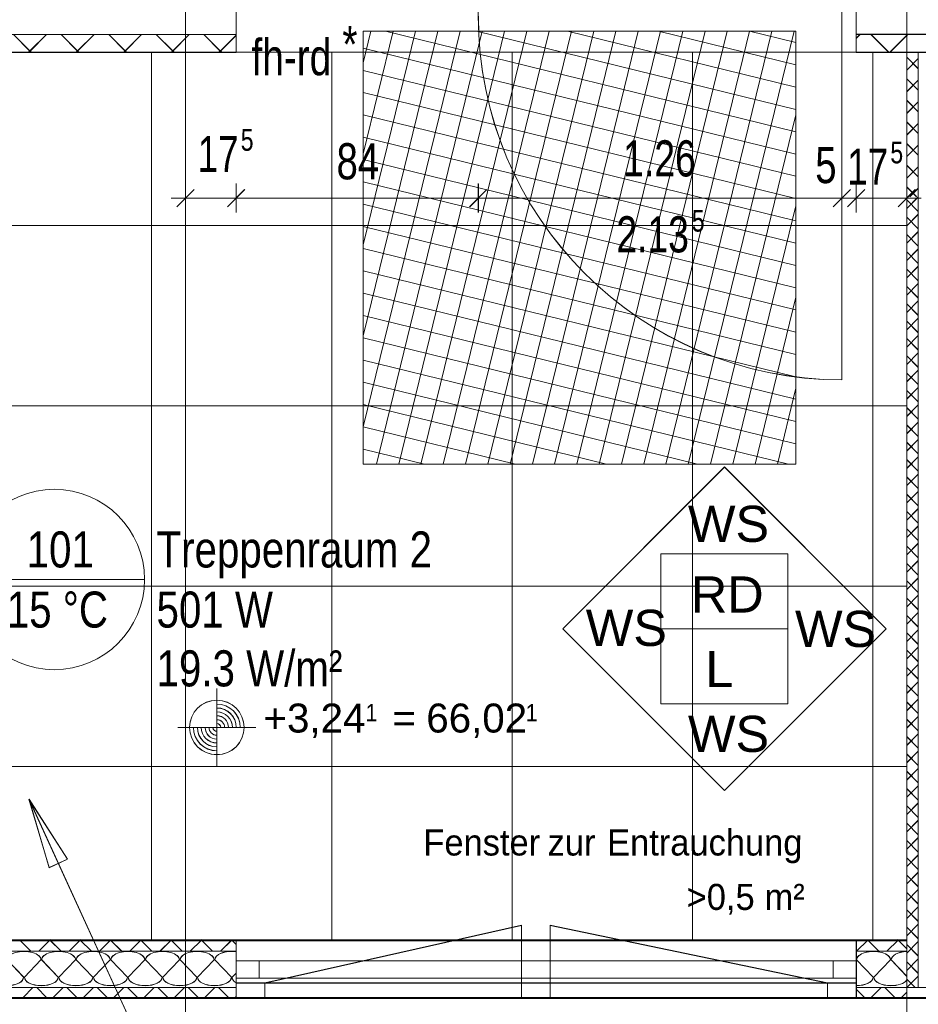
# Model space of a CAD drawing. Extents: x 229 to 926, y 37 to 878.
# Tile 8 of 162: x 491 to 554, y 97 to 165. Entities that reach past the tile are written whole.
import ezdxf
from ezdxf.lldxf.tags import DXFTag

# ---------------------------------------------------------------- set-up
doc = ezdxf.new("R2010")
doc.units = 0
doc.layers.get('0').update_dxf_attribs({"lineweight": 13})
for name, color, linetype, lineweight, true_color, plot in [('A_BI_Aussenwand', 5, 'Continuous', 18, 0x0000ff, False), ('A_BI_Fenster', 1, 'Continuous', 18, 0xff0000, False), ('A_BI_Innenwand', 7, 'Continuous', 18, 0x80ff80, False), ('A_BI_Tuer', 7, 'Continuous', 18, 0xbdbbbb, False)]:
    doc.layers.add(name, color=color, linetype=linetype, lineweight=lineweight, true_color=true_color, plot=plot)
doc.layers.add('A_BI_Raum', color=1, linetype='Continuous', lineweight=18, true_color=0xff0000)
for name, color, linetype, lineweight in [('Axen', 7, 'Continuous', 25), ('Axen-A03ENIVKI0', 7, 'Continuous', 25), ('Beschriftung', 7, 'Continuous', 25), ('Beschriftung-A03ENIVII0', 7, 'Continuous', 25), ('Bewegungsfläche', 7, 'Continuous', 25), ('Deckenspiegel', 7, 'Continuous', 25), ('Fenster', 7, 'Continuous', 25), ('Fenster-A03ENIVJI0', 7, 'Continuous', 25), ('Fullfläche', 7, 'Continuous', 25), ('Fullfläche-A03ENIVQI0', 7, 'Continuous', 25), ('Maßlinien', 7, 'Continuous', 25), ('Maßlinien-A03ENIVNI0', 7, 'Continuous', 25), ('Türen', 7, 'Continuous', 25), ('Türen-A03ENIVLI0', 7, 'Continuous', 25), ('Wände', 7, 'Continuous', 25), ('Wände-A03ENIVMI0', 7, 'Continuous', 25)]:
    doc.layers.add(name, color=color, linetype=linetype, lineweight=lineweight)
doc.styles.get("Standard").update_dxf_attribs({"font": 'arial.ttf'})
tags = doc.linetypes.add('ALL_S25', pattern=[0.001, 0, -0.001]).pattern_tags.tags
tags[6:7] = [DXFTag(74, 4), DXFTag(75, 0), DXFTag(340, '0'), DXFTag(46, 1.0), DXFTag(50, 0.0), DXFTag(44, 0.0), DXFTag(45, 0.0)]
tags[4:5] = [DXFTag(74, 4), DXFTag(75, 0), DXFTag(340, '0'), DXFTag(46, 1.0), DXFTag(50, 0.0), DXFTag(44, 0.0), DXFTag(45, 0.0)]
tags = doc.linetypes.add('ALL_S25-A03ENIVOI0', pattern=[0.001, 0, -0.001]).pattern_tags.tags
tags[6:7] = [DXFTag(74, 4), DXFTag(75, 0), DXFTag(340, '0'), DXFTag(46, 1.0), DXFTag(50, 0.0), DXFTag(44, 0.0), DXFTag(45, 0.0)]
tags[4:5] = [DXFTag(74, 4), DXFTag(75, 0), DXFTag(340, '0'), DXFTag(46, 1.0), DXFTag(50, 0.0), DXFTag(44, 0.0), DXFTag(45, 0.0)]
tags = doc.linetypes.add('fein_strichliert', pattern=[4, 1, -2, 1]).pattern_tags.tags
tags[8:9] = [DXFTag(74, 4), DXFTag(75, 0), DXFTag(340, '0'), DXFTag(46, 0.0), DXFTag(50, 0.0), DXFTag(44, 0.0), DXFTag(45, 0.0)]
tags[6:7] = [DXFTag(74, 4), DXFTag(75, 0), DXFTag(340, '0'), DXFTag(46, 0.0), DXFTag(50, 0.0), DXFTag(44, 0.0), DXFTag(45, 0.0)]
tags[4:5] = [DXFTag(74, 4), DXFTag(75, 0), DXFTag(340, '0'), DXFTag(46, 0.0), DXFTag(50, 0.0), DXFTag(44, 0.0), DXFTag(45, 0.0)]

# ---------------------------------------------------------------- blocks, each defined once
blk = doc.blocks.new('Referenz-A03ENIVGI0', base_point=(255.728, 66.032))
at = {"layer": 'Axen', "color": 0, "linetype": 'ALL_S25', "lineweight": -2, "ltscale": 0.13}
for p, q in [((502.835, 66.032), (502.835, 801.547)), ((552.835, 66.032), (552.835, 801.547)), ((735.547, 97.34), (301.598, 97.34))]:
    blk.add_line(p, q, dxfattribs=at)
at = {"layer": 'Beschriftung', "color": 0, "lineweight": -2}
for p, q in [((528.985, 122.894), (540.2, 134.105)), ((540.2, 134.105), (551.412, 122.89)), ((535.798, 122.892), (535.799, 128.092)), ((535.799, 128.092), (544.599, 128.091)), ((544.599, 128.091), (544.599, 122.891)), ((540.197, 111.678), (528.985, 122.894)), ((544.599, 122.891), (535.798, 122.892)), ((535.798, 117.692), (535.798, 122.892)), ((551.412, 122.89), (540.197, 111.678)), ((544.599, 122.891), (544.598, 117.691)), ((544.598, 117.691), (535.798, 117.692)), ((493.385, 106.334), (491.981, 111.081)), ((491.981, 111.081), (494.658, 106.917)), ((491.981, 111.081), (512.608, 66.032)), ((491.981, 111.081), (491.981, 111.081)), ((491.981, 111.081), (491.981, 111.081)), ((491.981, 111.081), (491.981, 111.081)), ((491.981, 111.081), (494.658, 106.917)), ((493.385, 106.334), (491.981, 111.081)), ((494.658, 106.917), (493.385, 106.334)), ((494.658, 106.917), (493.385, 106.334)), ((494.021, 106.626), (494.167, 106.308))]:
    blk.add_line(p, q, dxfattribs=at)
at = {"layer": 'Bewegungsfläche', "color": 0, "lineweight": -2}
for p, q in [((515.156, 162.127), (515.689, 164.306)), ((515.156, 155.817), (517.233, 164.306)), ((515.156, 149.505), (518.778, 164.306)), ((515.156, 143.194), (520.322, 164.306)), ((515.156, 136.883), (521.866, 164.306)), ((515.156, 134.305), (515.156, 164.306)), ((515.156, 164.306), (545.157, 164.306)), ((515.156, 162.127), (515.689, 164.306)), ((515.156, 155.817), (517.233, 164.306)), ((515.156, 149.505), (518.778, 164.306)), ((515.156, 143.194), (520.322, 164.306)), ((515.156, 136.883), (521.866, 164.306)), ((515.156, 134.305), (515.156, 164.306)), ((515.156, 164.306), (545.157, 164.306)), ((516.07, 134.305), (523.411, 164.306)), ((516.07, 134.305), (523.411, 164.306)), ((516.701, 164.306), (545.157, 157.343)), ((516.701, 164.306), (545.157, 157.343)), ((517.614, 134.305), (524.955, 164.306)), ((517.614, 134.305), (524.955, 164.306)), ((519.158, 134.305), (526.499, 164.306)), ((519.158, 134.305), (526.499, 164.306)), ((520.703, 134.305), (528.043, 164.306)), ((520.703, 134.305), (528.043, 164.306)), ((522.247, 134.305), (529.588, 164.306)), ((522.247, 134.305), (529.588, 164.306)), ((523.012, 164.306), (545.157, 158.887)), ((523.012, 164.306), (545.157, 158.887)), ((523.791, 134.305), (531.132, 164.306)), ((523.791, 134.305), (531.132, 164.306)), ((525.335, 134.305), (532.676, 164.306)), ((525.335, 134.305), (532.676, 164.306)), ((526.88, 134.305), (534.22, 164.306)), ((526.88, 134.305), (534.22, 164.306)), ((528.424, 134.305), (535.765, 164.306)), ((528.424, 134.305), (535.765, 164.306)), ((529.323, 164.306), (545.157, 160.431)), ((529.323, 164.306), (545.157, 160.431)), ((529.968, 134.305), (537.309, 164.306)), ((529.968, 134.305), (537.309, 164.306)), ((531.513, 134.305), (538.853, 164.306)), ((531.513, 134.305), (538.853, 164.306)), ((533.057, 134.305), (540.397, 164.306)), ((533.057, 134.305), (540.397, 164.306)), ((534.601, 134.305), (541.942, 164.306)), ((534.601, 134.305), (541.942, 164.306)), ((535.634, 164.306), (545.157, 161.976)), ((535.634, 164.306), (545.157, 161.976)), ((536.145, 134.305), (543.486, 164.306)), ((536.145, 134.305), (543.486, 164.306)), ((537.689, 134.305), (545.03, 164.306)), ((537.689, 134.305), (545.03, 164.306)), ((541.945, 164.306), (545.157, 163.52)), ((541.945, 164.306), (545.157, 163.52)), ((545.157, 164.306), (545.157, 134.305)), ((545.157, 164.306), (545.157, 134.305)), ((515.156, 163.139), (545.157, 155.799)), ((515.156, 163.139), (545.157, 155.799)), ((515.156, 161.595), (545.157, 154.254)), ((515.156, 161.595), (545.157, 154.254)), ((515.156, 160.051), (545.157, 152.71)), ((515.156, 160.051), (545.157, 152.71)), ((515.156, 158.506), (545.157, 151.166)), ((515.156, 158.506), (545.157, 151.166)), ((539.234, 134.305), (545.157, 158.511)), ((539.234, 134.305), (545.157, 158.511)), ((515.156, 156.962), (545.157, 149.621)), ((515.156, 156.962), (545.157, 149.621)), ((515.156, 155.418), (545.157, 148.077)), ((515.156, 155.418), (545.157, 148.077)), ((515.156, 153.874), (545.157, 146.533)), ((515.156, 153.874), (545.157, 146.533)), ((515.156, 152.329), (545.157, 144.989)), ((515.156, 152.329), (545.157, 144.989)), ((540.778, 134.305), (545.157, 152.199)), ((540.778, 134.305), (545.157, 152.199)), ((515.156, 150.785), (545.157, 143.444)), ((515.156, 150.785), (545.157, 143.444)), ((515.156, 149.241), (545.157, 141.9)), ((515.156, 149.241), (545.157, 141.9)), ((515.156, 147.697), (545.157, 140.356)), ((515.156, 147.697), (545.157, 140.356)), ((515.156, 146.152), (545.157, 138.812)), ((515.156, 146.152), (545.157, 138.812)), ((542.322, 134.305), (545.157, 145.888)), ((542.322, 134.305), (545.157, 145.888)), ((515.156, 144.608), (545.157, 137.267)), ((515.156, 144.608), (545.157, 137.267)), ((515.156, 143.064), (545.157, 135.723)), ((515.156, 143.064), (545.157, 135.723)), ((515.156, 141.519), (544.639, 134.305)), ((515.156, 141.519), (544.639, 134.305)), ((515.156, 139.975), (538.328, 134.305)), ((515.156, 139.975), (538.328, 134.305)), ((543.867, 134.305), (545.157, 139.577)), ((543.867, 134.305), (545.157, 139.577)), ((515.156, 138.431), (532.017, 134.305)), ((515.156, 138.431), (532.017, 134.305)), ((515.156, 136.887), (525.706, 134.305)), ((515.156, 136.887), (525.706, 134.305)), ((515.156, 135.342), (519.395, 134.305)), ((515.156, 135.342), (519.395, 134.305)), ((545.157, 134.305), (515.156, 134.305)), ((545.157, 134.305), (515.156, 134.305))]:
    blk.add_line(p, q, dxfattribs=at)
at = {"layer": 'Fenster', "color": 0, "lineweight": -2}
for p, q in [((508.335, 98.34), (526.125, 102.34)), ((526.125, 102.34), (526.125, 98.34)), ((528.125, 102.34), (528.125, 98.34)), ((547.335, 98.34), (528.125, 102.34)), ((506.335, 98.34), (549.335, 98.34)), ((508.335, 98.34), (508.335, 97.34)), ((526.125, 98.34), (526.125, 97.34)), ((528.125, 97.34), (528.125, 98.34)), ((547.335, 97.34), (547.335, 98.34))]:
    blk.add_line(p, q, dxfattribs=at)
at = {"layer": 'Fullfläche', "color": 0, "lineweight": -2}
for p, q in [((490.905, 164.078), (492.044, 162.938)), ((493.19, 164.078), (492.051, 162.938)), ((494.205, 164.078), (495.344, 162.937)), ((496.49, 164.077), (495.351, 162.937)), ((497.505, 164.077), (498.644, 162.937)), ((499.791, 164.077), (498.651, 162.937)), ((500.805, 164.077), (501.944, 162.936)), ((503.091, 164.077), (501.951, 162.936)), ((504.105, 164.076), (505.244, 162.935)), ((506.335, 164.02), (505.251, 162.935)), ((549.335, 163.811), (549.614, 164.091)), ((551.605, 162.84), (550.356, 164.091)), ((551.665, 162.84), (552.914, 164.09)), ((492.044, 162.934), (491.951, 162.841)), ((492.051, 162.934), (492.144, 162.841)), ((495.344, 162.934), (495.251, 162.841)), ((495.351, 162.934), (495.444, 162.841)), ((498.644, 162.933), (498.552, 162.841)), ((498.651, 162.933), (498.743, 162.841)), ((501.944, 162.933), (501.852, 162.841)), ((501.951, 162.933), (502.043, 162.841)), ((505.244, 162.932), (505.153, 162.841)), ((505.251, 162.932), (505.342, 162.841)), ((552.835, 162.512), (553.635, 161.713)), ((552.835, 161.615), (553.635, 162.414)), ((552.835, 161.012), (553.635, 160.213)), ((552.835, 160.115), (553.635, 160.914)), ((552.835, 159.512), (553.635, 158.713)), ((552.835, 158.615), (553.635, 159.414)), ((552.835, 158.012), (553.635, 157.213)), ((552.835, 157.115), (553.635, 157.914)), ((552.835, 156.512), (553.635, 155.713)), ((552.835, 155.615), (553.635, 156.414)), ((552.835, 155.012), (553.635, 154.213)), ((552.835, 154.114), (553.635, 154.914)), ((552.835, 153.512), (553.508, 152.84)), ((553.062, 152.84), (553.635, 153.414)), ((552.835, 152.014), (553.635, 152.813)), ((552.835, 152.612), (553.635, 151.813)), ((552.835, 150.814), (553.635, 151.613)), ((552.835, 151.412), (553.635, 150.613)), ((552.835, 149.614), (553.635, 150.413)), ((552.835, 150.212), (553.635, 149.413)), ((552.835, 148.414), (553.635, 149.213)), ((552.835, 149.012), (553.635, 148.213)), ((552.835, 147.214), (553.635, 148.013)), ((552.835, 147.812), (553.635, 147.013)), ((552.835, 146.014), (553.635, 146.813)), ((552.835, 146.612), (553.635, 145.813)), ((552.835, 144.814), (553.635, 145.613)), ((552.835, 145.412), (553.635, 144.613)), ((552.835, 143.614), (553.635, 144.413)), ((552.835, 144.212), (553.635, 143.413)), ((552.835, 142.414), (553.635, 143.213)), ((552.835, 143.012), (553.635, 142.213)), ((552.835, 141.214), (553.635, 142.013)), ((552.835, 141.812), (553.635, 141.013)), ((552.835, 140.014), (553.635, 140.813)), ((552.835, 140.612), (553.635, 139.813)), ((552.835, 138.814), (553.635, 139.613)), ((552.835, 139.412), (553.635, 138.613)), ((552.835, 137.614), (553.635, 138.413)), ((552.835, 138.212), (553.635, 137.413)), ((552.835, 136.414), (553.635, 137.213)), ((552.835, 137.012), (553.635, 136.213)), ((552.835, 135.214), (553.635, 136.013)), ((552.835, 135.812), (553.635, 135.013)), ((552.835, 134.014), (553.635, 134.813)), ((552.835, 134.612), (553.635, 133.813)), ((552.835, 132.814), (553.635, 133.613)), ((552.835, 133.412), (553.635, 132.613)), ((552.835, 131.614), (553.635, 132.413)), ((552.835, 132.212), (553.635, 131.413)), ((552.835, 130.414), (553.635, 131.213)), ((552.835, 131.012), (553.635, 130.213)), ((552.835, 129.214), (553.635, 130.013)), ((552.835, 129.812), (553.635, 129.013)), ((552.835, 128.014), (553.635, 128.813)), ((552.835, 128.612), (553.635, 127.813)), ((552.835, 126.814), (553.635, 127.613)), ((552.835, 127.412), (553.635, 126.613)), ((552.835, 125.614), (553.635, 126.413)), ((552.835, 126.212), (553.635, 125.413)), ((552.835, 124.414), (553.635, 125.213)), ((552.835, 125.012), (553.635, 124.213)), ((552.835, 123.214), (553.635, 124.013)), ((552.835, 123.812), (553.635, 123.013)), ((552.835, 122.014), (553.635, 122.813)), ((552.835, 122.612), (553.635, 121.813)), ((552.835, 120.814), (553.635, 121.613)), ((552.835, 121.412), (553.635, 120.613)), ((552.835, 119.614), (553.635, 120.413)), ((552.835, 120.212), (553.635, 119.413)), ((552.835, 118.414), (553.635, 119.213)), ((552.835, 119.012), (553.635, 118.213)), ((552.835, 117.214), (553.635, 118.013)), ((552.835, 117.812), (553.635, 117.013)), ((552.835, 116.013), (553.635, 116.813)), ((552.835, 116.612), (553.635, 115.813)), ((552.835, 114.813), (553.635, 115.613)), ((552.835, 115.412), (553.635, 114.613)), ((552.835, 113.613), (553.635, 114.413)), ((552.835, 114.212), (553.635, 113.413)), ((552.835, 112.413), (553.635, 113.213)), ((552.835, 113.012), (553.635, 112.213)), ((552.835, 111.213), (553.635, 112.013)), ((552.835, 111.812), (553.635, 111.013)), ((552.835, 110.013), (553.635, 110.813)), ((552.835, 110.612), (553.635, 109.813)), ((552.835, 108.813), (553.635, 109.613)), ((552.835, 109.412), (553.635, 108.613)), ((552.835, 107.613), (553.635, 108.413)), ((552.835, 108.212), (553.635, 107.413)), ((552.835, 106.413), (553.635, 107.213)), ((552.835, 107.012), (553.635, 106.213)), ((552.835, 105.213), (553.635, 106.013)), ((552.835, 105.812), (553.635, 105.013)), ((552.835, 104.013), (553.635, 104.813)), ((552.835, 104.612), (553.635, 103.813)), ((552.835, 102.813), (553.635, 103.612)), ((552.835, 103.412), (553.635, 102.613)), ((552.835, 101.613), (553.635, 102.412)), ((552.835, 102.212), (553.635, 101.413)), ((491.365, 101.342), (491.337, 101.314)), ((491.337, 101.312), (492.106, 100.543)), ((493.433, 101.312), (492.664, 100.543)), ((493.405, 101.342), (493.433, 101.314)), ((493.465, 101.342), (493.437, 101.314)), ((493.437, 101.312), (494.206, 100.543)), ((495.533, 101.312), (494.764, 100.543)), ((495.505, 101.342), (495.533, 101.314)), ((495.565, 101.342), (495.537, 101.314)), ((495.537, 101.312), (496.306, 100.543)), ((497.633, 101.312), (496.864, 100.543)), ((497.605, 101.343), (497.633, 101.314)), ((497.665, 101.343), (497.637, 101.314)), ((497.637, 101.312), (498.406, 100.543)), ((499.733, 101.312), (498.964, 100.543)), ((499.705, 101.343), (499.733, 101.314)), ((499.765, 101.343), (499.737, 101.314)), ((499.737, 101.312), (500.506, 100.543)), ((501.833, 101.312), (501.065, 100.543)), ((501.805, 101.343), (501.833, 101.314)), ((501.865, 101.343), (501.837, 101.314)), ((501.837, 101.312), (502.606, 100.543)), ((503.933, 101.312), (503.165, 100.543)), ((503.905, 101.343), (503.933, 101.314)), ((503.966, 101.343), (503.937, 101.314)), ((503.937, 101.312), (504.706, 100.543)), ((506.033, 101.312), (505.265, 100.543)), ((506.005, 101.343), (506.033, 101.315)), ((506.066, 101.343), (506.037, 101.315)), ((506.037, 101.312), (506.335, 101.015)), ((550.134, 101.313), (549.362, 100.54)), ((550.108, 101.34), (550.134, 101.315)), ((550.163, 101.34), (550.138, 101.315)), ((550.138, 101.313), (550.909, 100.541)), ((552.234, 101.313), (551.463, 100.542)), ((552.207, 101.342), (552.234, 101.315)), ((552.264, 101.342), (552.238, 101.315)), ((552.238, 101.313), (552.835, 100.715)), ((552.835, 100.413), (553.635, 101.213)), ((552.835, 101.012), (553.635, 100.213)), ((490.459, 99.94), (491.611, 98.74)), ((491.659, 98.74), (492.811, 99.94)), ((492.859, 99.94), (494.011, 98.741)), ((494.059, 98.741), (495.211, 99.94)), ((495.259, 99.94), (496.411, 98.741)), ((496.459, 98.741), (497.611, 99.94)), ((497.659, 99.94), (498.811, 98.741)), ((498.859, 98.741), (500.011, 99.94)), ((500.059, 99.94), (501.211, 98.741)), ((501.259, 98.741), (502.411, 99.94)), ((502.459, 99.94), (503.611, 98.741)), ((503.659, 98.741), (504.811, 99.94)), ((504.859, 99.94), (506.011, 98.741)), ((549.359, 99.943), (550.509, 98.742)), ((550.557, 98.742), (551.711, 99.941)), ((551.759, 99.941), (552.833, 98.819)), ((552.835, 99.213), (553.635, 100.012)), ((552.835, 99.812), (553.635, 99.013)), ((506.059, 98.741), (506.335, 99.028)), ((552.835, 98.612), (553.418, 98.03)), ((552.853, 98.03), (553.635, 98.812)), ((491.566, 97.341), (492.257, 98.032)), ((493.204, 97.341), (492.514, 98.032)), ((493.666, 97.341), (494.357, 98.032)), ((495.304, 97.341), (494.614, 98.032)), ((495.766, 97.341), (496.457, 98.032)), ((497.404, 97.341), (496.714, 98.032)), ((497.866, 97.341), (498.557, 98.033)), ((499.504, 97.341), (498.814, 98.033)), ((499.966, 97.341), (500.657, 98.033)), ((501.604, 97.341), (500.914, 98.033)), ((502.066, 97.341), (502.757, 98.033)), ((503.704, 97.341), (503.014, 98.033)), ((504.167, 97.341), (504.857, 98.033)), ((505.804, 97.341), (505.114, 98.033)), ((549.905, 97.341), (549.335, 97.912)), ((550.366, 97.341), (551.057, 98.032)), ((552.006, 97.341), (551.315, 98.032)), ((552.466, 97.341), (552.835, 97.711)), ((552.855, 98.03), (552.835, 98.011)), ((506.267, 97.341), (506.335, 97.41))]:
    blk.add_line(p, q, dxfattribs=at)
for centre, major_axis, start_param, end_param in [((491.635, 99.94), (1.176, 0), 0, 3.141593), ((494.035, 99.94), (1.176, 0), 0, 3.141593), ((496.435, 99.94), (1.176, 0), 0, 3.141593), ((498.835, 99.94), (1.176, 0), 0, 3.141593), ((501.235, 99.94), (1.176, 0), 0, 3.141593), ((503.635, 99.94), (1.176, 0), 0, 3.141593), ((506.035, 99.94), (1.176, 0), 1.3128, 3.141593), ((550.535, 99.942), (1.176, -0.001), 0, 3.141593), ((552.935, 99.939), (1.176, -0.001), 1.655858, 3.141593), ((490.435, 98.74), (1.176, 0), 4.712389, 6.283185), ((492.835, 98.741), (1.176, 0), 3.141593, 4.712389), ((492.835, 98.741), (1.176, 0), 4.712389, 6.283185), ((495.235, 98.741), (1.176, 0), 3.141593, 4.712389), ((495.235, 98.741), (1.176, 0), 4.712389, 6.283185), ((497.635, 98.741), (1.176, 0), 3.141593, 4.712389), ((497.635, 98.741), (1.176, 0), 4.712389, 6.283185), ((500.035, 98.741), (1.176, 0), 3.141593, 4.712389), ((500.035, 98.741), (1.176, 0), 4.712389, 6.283185), ((502.435, 98.741), (1.176, 0), 3.141593, 4.712389), ((502.435, 98.741), (1.176, 0), 4.712389, 6.283185), ((504.835, 98.741), (1.176, 0), 3.141593, 4.712389), ((504.835, 98.741), (1.176, 0), 4.712389, 6.283185), ((507.235, 98.741), (1.176, 0), 3.141593, 3.841001), ((549.333, 98.743), (1.176, -0.001), 4.712389, 6.283185), ((551.733, 98.741), (1.176, -0.001), 3.141593, 4.712389), ((551.733, 98.741), (1.176, -0.001), 4.712389, 5.922063)]:
    blk.add_ellipse(centre, major_axis=major_axis, ratio=0.5, start_param=start_param, end_param=end_param, dxfattribs=at)
at = {"layer": 'Maßlinien', "color": 0, "lineweight": -2}
for p, q in [((502.835, 152.741), (502.835, 153.741)), ((506.335, 152.741), (506.335, 153.741)), ((523.135, 152.741), (523.135, 153.741)), ((548.335, 152.741), (548.335, 153.741)), ((549.335, 152.741), (549.335, 153.741)), ((552.835, 152.741), (552.835, 153.741)), ((503.435, 153.341), (502.235, 152.141)), ((506.935, 153.341), (505.735, 152.141)), ((523.735, 153.341), (522.535, 152.141)), ((548.935, 153.341), (547.735, 152.141)), ((549.935, 153.341), (548.735, 152.141)), ((553.435, 153.341), (552.235, 152.141)), ((502.835, 152.741), (501.835, 152.741)), ((502.835, 152.741), (502.835, 151.741)), ((506.335, 152.741), (502.835, 152.741)), ((506.335, 152.741), (506.335, 151.741)), ((523.135, 152.741), (506.335, 152.741)), ((523.135, 152.741), (523.135, 151.741)), ((545.108, 152.741), (523.135, 152.741)), ((548.335, 152.741), (545.108, 152.741)), ((548.335, 152.741), (548.335, 151.741)), ((549.335, 152.741), (548.335, 152.741)), ((549.335, 152.741), (549.335, 151.741)), ((552.835, 152.741), (549.335, 152.741)), ((552.835, 152.741), (552.835, 151.741)), ((552.835, 152.741), (553.835, 152.741)), ((505.003, 113.352), (505.007, 118.752)), ((505.004, 114.162), (505.006, 117.942)), ((502.305, 116.054), (507.705, 116.05)), ((503.118, 116.054), (506.895, 116.051))]:
    blk.add_line(p, q, dxfattribs=at)
blk.add_circle((505.005, 116.052), 1.89, dxfattribs=at)
for major_axis in [(1.62, -0.001), (1.35, -0.001), (0.81, -0.001), (1.08, -0.001), (-1.62, 0.001), (-1.35, 0.001), (-1.08, 0.001), (-0.81, 0.001), (-0.54, 0), (-0.27, 0), (0.54, 0), (0.27, 0)]:
    blk.add_ellipse((505.005, 116.052), major_axis=major_axis, ratio=1, start_param=0, end_param=1.570796, dxfattribs=at)
at = {"layer": 'Türen', "color": 0, "lineweight": -2}
blk.add_line((548.335, 165.341), (548.335, 140.14), dxfattribs=at)
blk.add_ellipse((548.335, 165.341), major_axis=(-25.2, 0), ratio=1, start_param=0, end_param=1.570796, dxfattribs=at)
at = {"layer": 'Wände', "color": 0, "lineweight": -2}
for p, q in [((506.335, 165.341), (506.335, 162.841)), ((549.335, 165.341), (549.335, 162.841)), ((506.335, 164.076), (381.634, 164.091)), ((549.335, 164.091), (556.835, 164.09)), ((382.434, 162.841), (506.335, 162.841)), ((549.335, 162.841), (556.035, 162.841)), ((552.835, 98.03), (552.835, 162.841)), ((553.635, 98.03), (553.635, 162.841)), ((506.335, 101.34), (382.434, 101.34)), ((506.335, 97.34), (506.335, 101.34)), ((506.335, 101.34), (549.335, 101.34)), ((552.835, 101.34), (549.335, 101.34)), ((549.335, 97.34), (549.335, 101.34)), ((506.335, 100.541), (382.434, 100.54)), ((552.835, 100.54), (549.335, 100.543)), ((549.335, 97.34), (549.335, 98.34)), ((382.433, 98.031), (506.335, 98.031)), ((549.335, 98.034), (552.835, 98.03)), ((556.035, 98.03), (552.835, 98.03)), ((381.634, 97.34), (506.335, 97.34)), ((506.335, 97.34), (549.335, 97.34)), ((506.335, 97.34), (508.187, 97.34)), ((532.535, 97.34), (549.335, 97.34)), ((549.335, 97.34), (556.835, 97.34))]:
    blk.add_line(p, q, dxfattribs=at)
at = {"layer": 'Beschriftung', "color": 0, "lineweight": -2, "char_height": 2.50002, "attachment_point": 1, "rotation": 359.99316}
for s, insert in [('{\\fArial;WS}', (537.67, 131.416)), ('{\\fArial;RD}', (537.875, 126.518)), ('{\\fArial;WS}', (530.586, 124.205)), ('{\\fArial;WS}', (545.092, 124.134)), ('{\\fArial;L}', (538.874, 121.351)), ('{\\fArial;WS}', (537.67, 116.858))]:
    blk.add_mtext(s, dxfattribs=dict(at, insert=insert))
at = {"layer": 'Maßlinien', "color": 0, "lineweight": -2, "attachment_point": 1, "rotation": 0.00001}
for s, insert, char_height in [('{\\W0.77;\\fArial;*}', (513.708, 164.654), 2.50002), ('{\\W0.77;\\fArial;fh-rd}', (507.406, 163.761), 2.50002), ('{\\W0.73;\\fArial;17}', (503.675, 157.041), 2.50002), ('{\\W0.76;\\fArial;5}', (506.663, 157.523), 1.50001), ('{\\W0.76;\\fArial;84}', (513.306, 156.542), 2.50002), ('{\\W0.74;\\fArial;1.26}', (533.182, 156.742), 2.50002), ('{\\W0.76;\\fArial;5}', (546.496, 156.28), 2.50002), ('{\\W0.76;\\fArial;5}', (551.704, 156.65), 1.50001), ('{\\W0.73;\\fArial;17}', (548.716, 156.168), 2.50002), ('{\\W0.74;\\fArial;2.13}', (532.705, 151.479), 2.50002), ('{\\W0.76;\\fArial;5}', (537.934, 151.921), 1.50001), ('{\\fArial;+3,24}', (508.239, 117.703), 2.00002), ('{\\W0.89;\\fArial;1}', (515.309, 117.674), 1.20001), ('{\\fArial;66,02}', (519.527, 117.703), 2.00002), ('{\\W0.89;\\fArial;1}', (526.417, 117.674), 1.20001), ('{\\fArial;=}', (517.169, 117.703), 2.00002)]:
    blk.add_mtext(s, dxfattribs=dict(at, insert=insert, char_height=char_height))
at = {"layer": 'Wände', "color": 0, "lineweight": -2, "char_height": 1.80002, "attachment_point": 1, "rotation": 0.00001}
for s, insert in [('{\\W0.95;\\fArial;Fenster}', (519.322, 108.979)), ('{\\W0.95;\\fArial;zur}', (527.939, 108.979)), ('{\\W0.95;\\fArial;Entrauchung}', (532.064, 108.979)), ('{\\W0.95;\\fArial;>0,5}', (537.58, 105.207)), ('{\\W0.95;\\fArial;m²}', (542.981, 105.207))]:
    blk.add_mtext(s, dxfattribs=dict(at, insert=insert))
blk = doc.blocks.new('Referenz-A03ENIVUI0', base_point=(281.599, 66.032))
at = {"layer": 'Axen-A03ENIVKI0', "color": 0, "linetype": 'ALL_S25-A03ENIVOI0', "lineweight": -2, "ltscale": 0.13}
for p, q in [((502.833, 66.032), (502.833, 801.546)), ((552.833, 66.032), (552.833, 801.546)), ((735.547, 97.348), (301.599, 97.347))]:
    blk.add_line(p, q, dxfattribs=at)
at = {"layer": 'Beschriftung-A03ENIVII0', "color": 0, "lineweight": -2}
for p, q in [((528.984, 122.901), (540.199, 134.112)), ((540.199, 134.112), (551.41, 122.897)), ((535.797, 122.899), (535.797, 128.099)), ((535.797, 128.099), (544.597, 128.098)), ((544.597, 128.098), (544.597, 122.898)), ((540.195, 111.686), (528.984, 122.901)), ((535.796, 117.699), (535.797, 122.899)), ((544.597, 122.898), (535.797, 122.899)), ((551.41, 122.897), (540.195, 111.686)), ((544.597, 122.898), (544.596, 117.698)), ((544.596, 117.698), (535.796, 117.699)), ((493.384, 106.342), (491.98, 111.088)), ((491.98, 111.088), (494.656, 106.925)), ((491.98, 111.088), (512.61, 66.032)), ((491.98, 111.088), (494.656, 106.925)), ((493.384, 106.342), (491.98, 111.088)), ((494.656, 106.925), (493.384, 106.342)), ((494.656, 106.925), (493.384, 106.342)), ((494.02, 106.633), (494.166, 106.315))]:
    blk.add_line(p, q, dxfattribs=at)
at = {"layer": 'Deckenspiegel', "color": 0, "lineweight": -2}
for p, q in [((552.833, 162.847), (385.633, 162.847)), ((500.483, 101.347), (500.483, 162.847)), ((512.983, 101.347), (512.983, 162.847)), ((525.483, 101.347), (525.483, 162.847)), ((537.983, 101.347), (537.983, 162.847)), ((550.483, 101.347), (550.483, 162.847)), ((552.833, 101.347), (552.833, 162.847)), ((385.633, 150.847), (552.833, 150.847)), ((385.633, 138.347), (552.833, 138.347)), ((385.633, 125.847), (552.833, 125.847)), ((385.633, 113.347), (552.833, 113.347)), ((385.633, 101.347), (552.833, 101.347))]:
    blk.add_line(p, q, dxfattribs=at)
at = {"layer": 'Fenster-A03ENIVJI0', "color": 0, "lineweight": -2}
for p, q in [((508.333, 98.347), (526.123, 102.347)), ((526.123, 102.347), (526.123, 98.347)), ((528.123, 102.347), (528.123, 98.347)), ((547.333, 98.347), (528.123, 102.347)), ((506.333, 98.347), (549.333, 98.347)), ((508.333, 98.347), (508.333, 97.347)), ((526.123, 98.347), (526.123, 97.347)), ((528.123, 97.347), (528.123, 98.347)), ((547.333, 97.347), (547.333, 98.347))]:
    blk.add_line(p, q, dxfattribs=at)
at = {"layer": 'Fullfläche-A03ENIVQI0', "color": 0, "lineweight": -2}
for p, q in [((490.904, 164.085), (492.043, 162.944)), ((493.189, 164.084), (492.049, 162.944)), ((494.204, 164.084), (495.343, 162.944)), ((496.489, 164.084), (495.349, 162.944)), ((497.504, 164.084), (498.643, 162.943)), ((499.789, 164.084), (498.65, 162.943)), ((500.803, 164.084), (501.943, 162.943)), ((503.089, 164.083), (501.949, 162.943)), ((504.103, 164.083), (505.243, 162.942)), ((506.334, 164.027), (505.249, 162.942)), ((549.333, 163.818), (549.612, 164.097)), ((551.603, 162.847), (550.354, 164.097)), ((551.664, 162.847), (552.912, 164.097)), ((492.043, 162.941), (491.949, 162.847)), ((492.049, 162.941), (492.143, 162.847)), ((495.343, 162.94), (495.25, 162.847)), ((495.349, 162.94), (495.442, 162.847)), ((498.643, 162.94), (498.55, 162.847)), ((498.65, 162.94), (498.742, 162.847)), ((501.943, 162.939), (501.851, 162.847)), ((501.949, 162.939), (502.041, 162.847)), ((505.243, 162.939), (505.152, 162.847)), ((505.249, 162.939), (505.341, 162.847)), ((552.833, 162.519), (553.633, 161.72)), ((552.833, 161.621), (553.633, 162.421)), ((552.833, 161.019), (553.633, 160.22)), ((552.833, 160.121), (553.633, 160.921)), ((552.833, 159.519), (553.633, 158.72)), ((552.833, 158.621), (553.633, 159.421)), ((552.833, 158.019), (553.633, 157.22)), ((552.833, 157.121), (553.633, 157.921)), ((552.833, 156.519), (553.633, 155.72)), ((552.833, 155.621), (553.633, 156.421)), ((552.833, 155.019), (553.633, 154.22)), ((552.833, 154.121), (553.633, 154.92)), ((552.833, 153.519), (553.506, 152.847)), ((553.06, 152.847), (553.633, 153.42)), ((552.833, 152.021), (553.633, 152.82)), ((552.833, 152.619), (553.633, 151.82)), ((552.833, 150.821), (553.633, 151.62)), ((552.833, 151.419), (553.633, 150.62)), ((552.833, 149.621), (553.633, 150.42)), ((552.833, 150.219), (553.633, 149.42)), ((552.833, 148.421), (553.633, 149.22)), ((552.833, 149.019), (553.633, 148.22)), ((552.833, 147.221), (553.633, 148.02)), ((552.833, 147.819), (553.633, 147.02)), ((552.833, 146.021), (553.633, 146.82)), ((552.833, 146.619), (553.633, 145.82)), ((552.833, 144.821), (553.633, 145.62)), ((552.833, 145.419), (553.633, 144.62)), ((552.833, 143.621), (553.633, 144.42)), ((552.833, 144.219), (553.633, 143.42)), ((552.833, 142.421), (553.633, 143.22)), ((552.833, 143.019), (553.633, 142.22)), ((552.833, 141.221), (553.633, 142.02)), ((552.833, 141.819), (553.633, 141.02)), ((552.833, 140.021), (553.633, 140.82)), ((552.833, 140.619), (553.633, 139.82)), ((552.833, 138.821), (553.633, 139.62)), ((552.833, 139.419), (553.633, 138.62)), ((552.833, 137.621), (553.633, 138.42)), ((552.833, 138.219), (553.633, 137.42)), ((552.833, 136.421), (553.633, 137.22)), ((552.833, 137.019), (553.633, 136.22)), ((552.833, 135.221), (553.633, 136.02)), ((552.833, 135.819), (553.633, 135.02)), ((552.833, 134.021), (553.633, 134.82)), ((552.833, 134.619), (553.633, 133.82)), ((552.833, 132.821), (553.633, 133.62)), ((552.833, 133.419), (553.633, 132.62)), ((552.833, 131.621), (553.633, 132.42)), ((552.833, 132.219), (553.633, 131.42)), ((552.833, 130.421), (553.633, 131.22)), ((552.833, 131.019), (553.633, 130.22)), ((552.833, 129.221), (553.633, 130.02)), ((552.833, 129.82), (553.633, 129.02)), ((552.833, 128.021), (553.633, 128.82)), ((552.833, 128.619), (553.633, 127.82)), ((552.833, 126.821), (553.633, 127.62)), ((552.833, 127.419), (553.633, 126.62)), ((552.833, 125.621), (553.633, 126.42)), ((552.833, 126.219), (553.633, 125.42)), ((552.833, 124.421), (553.633, 125.22)), ((552.833, 125.019), (553.633, 124.22)), ((552.833, 123.221), (553.633, 124.02)), ((552.833, 123.82), (553.633, 123.02)), ((552.833, 122.021), (553.633, 122.82)), ((552.833, 122.62), (553.633, 121.82)), ((552.833, 120.821), (553.633, 121.62)), ((552.833, 121.42), (553.633, 120.62)), ((552.833, 119.621), (553.633, 120.42)), ((552.833, 120.22), (553.633, 119.42)), ((552.833, 118.421), (553.633, 119.22)), ((552.833, 119.02), (553.633, 118.22)), ((552.833, 117.221), (553.633, 118.02)), ((552.833, 117.82), (553.633, 117.02)), ((552.833, 116.021), (553.633, 116.82)), ((552.833, 116.62), (553.633, 115.82)), ((552.833, 114.821), (553.633, 115.62)), ((552.833, 115.42), (553.633, 114.62)), ((552.833, 113.621), (553.633, 114.42)), ((552.833, 114.22), (553.633, 113.42)), ((552.833, 112.421), (553.633, 113.22)), ((552.833, 113.02), (553.633, 112.22)), ((552.833, 111.221), (553.633, 112.02)), ((552.833, 111.82), (553.633, 111.02)), ((552.833, 110.021), (553.633, 110.82)), ((552.833, 110.62), (553.633, 109.821)), ((552.833, 108.821), (553.633, 109.62)), ((552.833, 109.42), (553.633, 108.62)), ((552.833, 107.621), (553.633, 108.42)), ((552.833, 108.22), (553.633, 107.421)), ((552.833, 106.421), (553.633, 107.22)), ((552.833, 107.02), (553.633, 106.221)), ((552.833, 105.221), (553.633, 106.02)), ((552.833, 105.82), (553.633, 105.021)), ((552.833, 104.021), (553.633, 104.82)), ((552.833, 104.62), (553.633, 103.821)), ((552.833, 102.821), (553.633, 103.62)), ((552.833, 103.42), (553.633, 102.621)), ((552.833, 101.621), (553.633, 102.42)), ((552.833, 102.22), (553.633, 101.421)), ((491.364, 101.35), (491.336, 101.322)), ((491.336, 101.32), (492.105, 100.55)), ((493.432, 101.32), (492.663, 100.55)), ((493.404, 101.35), (493.432, 101.322)), ((493.464, 101.35), (493.436, 101.322)), ((493.436, 101.32), (494.205, 100.55)), ((495.532, 101.32), (494.763, 100.55)), ((495.504, 101.35), (495.532, 101.322)), ((495.564, 101.35), (495.536, 101.322)), ((495.536, 101.32), (496.305, 100.55)), ((497.632, 101.32), (496.863, 100.55)), ((497.604, 101.35), (497.632, 101.322)), ((497.664, 101.35), (497.636, 101.322)), ((497.636, 101.32), (498.405, 100.55)), ((499.732, 101.32), (498.963, 100.55)), ((499.704, 101.35), (499.732, 101.322)), ((499.764, 101.35), (499.736, 101.322)), ((499.736, 101.32), (500.504, 100.55)), ((501.832, 101.32), (501.063, 100.55)), ((501.803, 101.35), (501.832, 101.322)), ((501.864, 101.35), (501.836, 101.322)), ((501.836, 101.32), (502.604, 100.551)), ((503.932, 101.32), (503.163, 100.551)), ((503.903, 101.35), (503.932, 101.322)), ((503.964, 101.35), (503.936, 101.322)), ((503.936, 101.32), (504.704, 100.551)), ((506.032, 101.32), (505.263, 100.551)), ((506.003, 101.35), (506.032, 101.322)), ((506.064, 101.35), (506.036, 101.322)), ((506.036, 101.32), (506.333, 101.022)), ((550.132, 101.32), (549.36, 100.548)), ((550.106, 101.348), (550.132, 101.322)), ((550.161, 101.348), (550.136, 101.322)), ((550.136, 101.32), (550.907, 100.549)), ((552.232, 101.32), (551.461, 100.549)), ((552.205, 101.349), (552.232, 101.322)), ((552.262, 101.349), (552.236, 101.322)), ((552.236, 101.32), (552.833, 100.722)), ((552.833, 100.421), (553.633, 101.22)), ((552.833, 101.02), (553.633, 100.221)), ((490.457, 99.948), (491.609, 98.748)), ((491.657, 98.748), (492.809, 99.948)), ((492.857, 99.948), (494.009, 98.748)), ((494.057, 98.748), (495.209, 99.948)), ((495.257, 99.948), (496.409, 98.748)), ((496.457, 98.748), (497.609, 99.948)), ((497.657, 99.948), (498.809, 98.748)), ((498.857, 98.748), (500.009, 99.948)), ((500.057, 99.948), (501.209, 98.748)), ((501.257, 98.748), (502.409, 99.948)), ((502.457, 99.948), (503.609, 98.748)), ((503.657, 98.748), (504.809, 99.948)), ((504.857, 99.948), (506.009, 98.748)), ((549.357, 99.951), (550.507, 98.749)), ((550.555, 98.749), (551.709, 99.948)), ((551.757, 99.948), (552.831, 98.826)), ((552.833, 99.221), (553.633, 100.02)), ((552.833, 99.82), (553.633, 99.021)), ((506.057, 98.748), (506.333, 99.036)), ((552.833, 98.62), (553.416, 98.038)), ((552.851, 98.038), (553.633, 98.82)), ((491.565, 97.349), (492.255, 98.04)), ((493.203, 97.349), (492.513, 98.04)), ((493.665, 97.349), (494.355, 98.04)), ((495.303, 97.349), (494.613, 98.04)), ((495.765, 97.349), (496.456, 98.04)), ((497.403, 97.349), (496.713, 98.04)), ((497.865, 97.349), (498.556, 98.04)), ((499.503, 97.349), (498.813, 98.04)), ((499.965, 97.349), (500.656, 98.04)), ((501.603, 97.349), (500.912, 98.04)), ((502.065, 97.349), (502.756, 98.04)), ((503.703, 97.349), (503.012, 98.04)), ((504.165, 97.349), (504.856, 98.04)), ((505.803, 97.349), (505.112, 98.04)), ((549.903, 97.349), (549.333, 97.92)), ((550.364, 97.349), (551.055, 98.04)), ((552.004, 97.348), (551.313, 98.04)), ((552.464, 97.348), (552.833, 97.718)), ((552.853, 98.038), (552.833, 98.019)), ((506.265, 97.349), (506.333, 97.417))]:
    blk.add_line(p, q, dxfattribs=at)
for centre, major_axis, start_param, end_param in [((491.633, 99.948), (1.176, 0), 0, 3.141593), ((494.033, 99.948), (1.176, 0), 0, 3.141593), ((496.433, 99.948), (1.176, 0), 0, 3.141593), ((498.833, 99.948), (1.176, 0), 0, 3.141593), ((501.233, 99.948), (1.176, 0), 0, 3.141593), ((503.633, 99.948), (1.176, 0), 0, 3.141593), ((506.033, 99.948), (1.176, 0), 1.3128, 3.141593), ((550.533, 99.949), (1.176, -0.001), 0, 3.141593), ((552.933, 99.947), (1.176, -0.001), 1.655858, 3.141593), ((490.433, 98.748), (1.176, 0), 4.712389, 6.283185), ((492.833, 98.748), (1.176, 0), 3.141593, 4.712389), ((492.833, 98.748), (1.176, 0), 4.712389, 6.283185), ((495.233, 98.748), (1.176, 0), 3.141593, 4.712389), ((495.233, 98.748), (1.176, 0), 4.712389, 6.283185), ((497.633, 98.748), (1.176, 0), 3.141593, 4.712389), ((497.633, 98.748), (1.176, 0), 4.712389, 6.283185), ((500.033, 98.748), (1.176, 0), 3.141593, 4.712389), ((500.033, 98.748), (1.176, 0), 4.712389, 6.283185), ((502.433, 98.748), (1.176, 0), 3.141593, 4.712389), ((502.433, 98.748), (1.176, 0), 4.712389, 6.283185), ((504.833, 98.748), (1.176, 0), 3.141593, 4.712389), ((504.833, 98.748), (1.176, 0), 4.712389, 6.283185), ((507.233, 98.748), (1.176, 0), 3.141593, 3.841001), ((549.331, 98.751), (1.176, -0.001), 4.712389, 6.283185), ((551.731, 98.748), (1.176, -0.001), 3.141593, 4.712389), ((551.731, 98.748), (1.176, -0.001), 4.712389, 5.922063)]:
    blk.add_ellipse(centre, major_axis=major_axis, ratio=0.5, start_param=start_param, end_param=end_param, dxfattribs=at)
at = {"layer": 'Maßlinien-A03ENIVNI0', "color": 0, "lineweight": -2}
for p, q in [((502.833, 152.747), (502.833, 153.747)), ((506.333, 152.747), (506.333, 153.747)), ((523.133, 152.747), (523.133, 153.747)), ((548.333, 152.747), (548.333, 153.747)), ((549.333, 152.747), (549.333, 153.747)), ((552.833, 152.747), (552.833, 153.747)), ((503.433, 153.347), (502.233, 152.147)), ((506.933, 153.347), (505.733, 152.147)), ((523.733, 153.347), (522.533, 152.147)), ((548.933, 153.347), (547.733, 152.147)), ((549.933, 153.347), (548.733, 152.147)), ((553.433, 153.347), (552.233, 152.147)), ((502.833, 152.747), (501.833, 152.747)), ((502.833, 152.747), (502.833, 151.747)), ((506.333, 152.747), (502.833, 152.747)), ((506.333, 152.747), (506.333, 151.747)), ((523.133, 152.747), (506.333, 152.747)), ((523.133, 152.747), (523.133, 151.747)), ((545.106, 152.747), (523.133, 152.747)), ((548.333, 152.747), (545.106, 152.747)), ((548.333, 152.747), (548.333, 151.747)), ((549.333, 152.747), (548.333, 152.747)), ((549.333, 152.747), (549.333, 151.747)), ((552.833, 152.747), (549.333, 152.747)), ((552.833, 152.747), (552.833, 151.747)), ((552.833, 152.747), (553.833, 152.747)), ((505.002, 113.36), (505.005, 118.76)), ((505.002, 114.17), (505.005, 117.95)), ((502.303, 116.061), (507.703, 116.058)), ((503.116, 116.061), (506.893, 116.058))]:
    blk.add_line(p, q, dxfattribs=at)
blk.add_circle((505.003, 116.06), 1.89, dxfattribs=at)
for major_axis in [(1.62, -0.001), (1.35, -0.001), (1.08, -0.001), (0.81, -0.001), (-1.62, 0.001), (-1.35, 0.001), (-1.08, 0.001), (-0.81, 0.001), (-0.54, 0), (-0.27, 0), (0.54, 0), (0.27, 0)]:
    blk.add_ellipse((505.003, 116.06), major_axis=major_axis, ratio=1, start_param=0, end_param=1.570796, dxfattribs=at)
at = {"layer": 'Türen-A03ENIVLI0', "color": 0, "lineweight": -2}
blk.add_line((548.333, 165.347), (548.333, 140.147), dxfattribs=at)
blk.add_ellipse((548.333, 165.347), major_axis=(-25.2, 0), ratio=1, start_param=0, end_param=1.570796, dxfattribs=at)
at = {"layer": 'Wände-A03ENIVMI0', "color": 0, "lineweight": -2}
for p, q in [((506.333, 165.347), (506.333, 162.847)), ((549.333, 165.347), (549.333, 162.847)), ((506.334, 164.083), (381.634, 164.098)), ((549.333, 164.097), (556.833, 164.096)), ((382.434, 162.847), (506.333, 162.847)), ((549.333, 162.847), (556.033, 162.847)), ((552.833, 98.038), (552.833, 162.847)), ((553.633, 98.038), (553.633, 162.847)), ((506.333, 101.347), (382.434, 101.347)), ((506.333, 97.347), (506.333, 101.347)), ((552.833, 101.347), (549.333, 101.347)), ((549.333, 97.347), (549.333, 101.347)), ((506.333, 100.548), (382.434, 100.548)), ((552.833, 100.547), (549.333, 100.551)), ((549.333, 97.347), (549.333, 98.347)), ((382.433, 98.039), (506.333, 98.039)), ((549.333, 98.042), (552.833, 98.038)), ((556.033, 98.037), (552.833, 98.038)), ((381.634, 97.347), (506.333, 97.347)), ((506.333, 97.347), (549.333, 97.347)), ((506.333, 97.347), (508.185, 97.347)), ((532.533, 97.347), (549.333, 97.347)), ((549.333, 97.347), (556.833, 97.347))]:
    blk.add_line(p, q, dxfattribs=at)
at = {"layer": 'Beschriftung-A03ENIVII0', "color": 0, "lineweight": -2, "char_height": 2.49999, "attachment_point": 1, "rotation": 359.99316}
for s, insert in [('{\\fArial;WS}', (537.668, 131.423)), ('{\\fArial;RD}', (537.873, 126.526)), ('{\\fArial;WS}', (530.584, 124.212)), ('{\\fArial;WS}', (545.09, 124.141)), ('{\\fArial;L}', (538.872, 121.358)), ('{\\fArial;WS}', (537.668, 116.865))]:
    blk.add_mtext(s, dxfattribs=dict(at, insert=insert))
at = {"layer": 'Maßlinien-A03ENIVNI0', "color": 0, "lineweight": -2, "attachment_point": 1, "rotation": 0.00001}
for s, insert, char_height in [('{\\W0.77;\\fArial;*}', (513.706, 164.661), 2.49999), ('{\\W0.77;\\fArial;fh-rd}', (507.405, 163.768), 2.49999), ('{\\W0.73;\\fArial;17}', (503.673, 157.047), 2.49999), ('{\\W0.76;\\fArial;5}', (506.662, 157.53), 1.5), ('{\\W0.76;\\fArial;84}', (513.304, 156.549), 2.49999), ('{\\W0.74;\\fArial;1.26}', (533.181, 156.749), 2.49999), ('{\\W0.76;\\fArial;5}', (546.494, 156.287), 2.49999), ('{\\W0.76;\\fArial;5}', (551.702, 156.657), 1.5), ('{\\W0.73;\\fArial;17}', (548.714, 156.174), 2.49999), ('{\\W0.74;\\fArial;2.13}', (532.703, 151.486), 2.49999), ('{\\W0.76;\\fArial;5}', (537.932, 151.928), 1.5), ('{\\fArial;+3,24}', (508.237, 117.711), 2), ('{\\W0.89;\\fArial;1}', (515.307, 117.681), 1.2), ('{\\fArial;66,02}', (519.526, 117.711), 2), ('{\\W0.89;\\fArial;1}', (526.415, 117.681), 1.2), ('{\\fArial;=}', (517.167, 117.711), 2)]:
    blk.add_mtext(s, dxfattribs=dict(at, insert=insert, char_height=char_height))
at = {"layer": 'Wände-A03ENIVMI0', "color": 0, "lineweight": -2, "char_height": 1.8, "attachment_point": 1, "rotation": 0.00001}
for s, insert in [('{\\W0.95;\\fArial;Fenster}', (519.321, 108.987)), ('{\\W0.95;\\fArial;zur}', (527.937, 108.987)), ('{\\W0.95;\\fArial;Entrauchung}', (532.062, 108.987)), ('{\\W0.95;\\fArial;>0,5}', (537.578, 105.214)), ('{\\W0.95;\\fArial;m²}', (542.979, 105.214))]:
    blk.add_mtext(s, dxfattribs=dict(at, insert=insert))
blk = doc.blocks.new('Treppenraum 2-A03ENIXAI0', base_point=(485.878, 118.448))
at = {"color": 0, "linetype": 'ByBlock', "lineweight": -2, "ltscale": 0.18}
blk.add_line((487.489, 126.309), (499.989, 126.309), dxfattribs=at)
blk.add_circle((493.739, 126.309), 6.25, dxfattribs=at)
at = {"color": 0, "linetype": 'ByBlock', "lineweight": -2, "ltscale": 0.18, "char_height": 2.5, "attachment_point": 1}
for s, insert in [('{\\W0.8;\\fArial;101}', (491.816, 129.642)), ('{\\W0.8;\\fArial;Treppenraum 2}', (500.822, 129.642)), ('{\\W0.8;\\fArial;15 °C}', (490.439, 125.476)), ('{\\W0.8;\\fArial;501 W}', (500.822, 125.476)), ('{\\W0.8;\\fArial;19.3 W/m²}', (500.822, 121.401))]:
    blk.add_mtext(s, dxfattribs=dict(at, insert=insert))
blk = doc.blocks.new('Wand-A03ENIXGI0', base_point=(385.64, 162.846))
at = {"color": 0, "linetype": 'ByBlock', "lineweight": -2, "ltscale": 0.18}
for p, q in [((506.344, 162.846), (506.344, 167.846)), ((385.64, 162.846), (506.344, 162.846))]:
    blk.add_line(p, q, dxfattribs=at)
blk = doc.blocks.new('Wand-A03ENIYWI0', base_point=(381.64, 97.274))
at = {"color": 0, "linetype": 'ByBlock', "lineweight": -2, "ltscale": 0.18}
for p, q in [((385.64, 101.274), (506.345, 101.274)), ((549.345, 101.274), (552.845, 101.274)), ((381.64, 97.274), (506.345, 97.274)), ((549.345, 97.274), (556.845, 97.274))]:
    blk.add_line(p, q, dxfattribs=at)
blk = doc.blocks.new('Fenster-A03ENIYYI0', base_point=(506.345, 97.274))
at = {"color": 0, "linetype": 'ByBlock', "lineweight": -2, "ltscale": 0.18}
for p, q in [((506.345, 101.274), (549.345, 101.274)), ((506.345, 97.274), (506.345, 101.274)), ((549.345, 97.274), (549.345, 101.274)), ((506.345, 99.874), (549.345, 99.874)), ((507.945, 98.674), (507.945, 99.874)), ((547.745, 98.674), (547.745, 99.874)), ((506.345, 98.674), (549.345, 98.674)), ((506.345, 97.274), (549.345, 97.274))]:
    blk.add_line(p, q, dxfattribs=at)
at = {"color": 0, "linetype": 'fein_strichliert', "lineweight": -2, "ltscale": 0.18}
blk.add_line((549.345, 98.674), (549.345, 99.874), dxfattribs=at)
blk = doc.blocks.new('Wand-A03ENJ4GI0', base_point=(552.845, 97.274))
at = {"color": 0, "linetype": 'ByBlock', "lineweight": -2, "ltscale": 0.18}
for p, q in [((552.845, 101.274), (552.845, 169.346)), ((556.845, 97.274), (556.845, 165.346))]:
    blk.add_line(p, q, dxfattribs=at)
blk = doc.blocks.new('Wand-A03ENJ4KI0', base_point=(549.334, 162.846))
at = {"color": 0, "linetype": 'ByBlock', "lineweight": -2, "ltscale": 0.18}
for p, q in [((552.834, 169.346), (549.334, 169.346)), ((549.334, 162.846), (549.334, 169.346)), ((552.834, 162.846), (552.834, 169.346)), ((552.834, 162.846), (549.334, 162.846))]:
    blk.add_line(p, q, dxfattribs=at)
blk = doc.blocks.new('Tür-A03ENJ4OI0', base_point=(523.134, 140.146))
at = {"color": 0, "linetype": 'ByBlock', "lineweight": -2, "ltscale": 0.18}
for p, q in [((523.134, 166.346), (523.134, 165.346)), ((548.334, 140.146), (548.334, 166.346))]:
    blk.add_line(p, q, dxfattribs=at)
blk.add_ellipse((548.334, 165.346), major_axis=(-25.2, 0), ratio=1, start_param=0, end_param=1.570796, dxfattribs=at)

msp = doc.modelspace()

# ---------------------------------------------------------------- block references
at = {"color": 251, "lineweight": 13, "ltscale": 0.13, "true_color": 0x606060}
for name, p in [('Referenz-A03ENIVGI0', (255.728, 66.032)), ('Referenz-A03ENIVUI0', (281.599, 66.032))]:
    msp.add_blockref(name, p, dxfattribs=at)
at = {"layer": 'A_BI_Aussenwand', "ltscale": 0.18}
for name, p in [('Wand-A03ENJ4GI0', (552.845, 97.274)), ('Wand-A03ENIYWI0', (381.64, 97.274))]:
    msp.add_blockref(name, p, dxfattribs=at)
at = {"layer": 'A_BI_Fenster', "ltscale": 0.18}
msp.add_blockref('Fenster-A03ENIYYI0', (506.345, 97.274), dxfattribs=at)
at = {"layer": 'A_BI_Innenwand', "ltscale": 0.18}
for name, p in [('Wand-A03ENJ4KI0', (549.334, 162.846)), ('Wand-A03ENIXGI0', (385.64, 162.846))]:
    msp.add_blockref(name, p, dxfattribs=at)
at = {"layer": 'A_BI_Raum', "ltscale": 0.18}
msp.add_blockref('Treppenraum 2-A03ENIXAI0', (485.878, 118.448), dxfattribs=at)
at = {"layer": 'A_BI_Tuer', "ltscale": 0.18}
msp.add_blockref('Tür-A03ENJ4OI0', (523.134, 140.146), dxfattribs=at)

doc.saveas('drawing.dxf')
